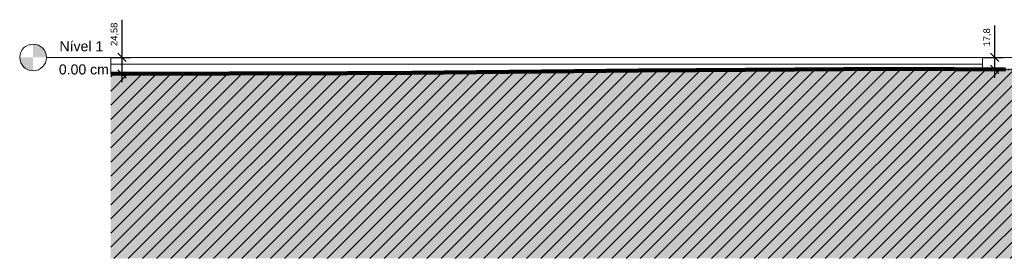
# Model space of a CAD drawing. Header units: centimetres. Extents: x -3672 to 20617, y -2803 to 410.
# Tile 7 of 10: x 10306 to 11774, y -300 to 56. Entities that reach past the tile are written whole.
import ezdxf

# ---------------------------------------------------------------- set-up
doc = ezdxf.new("R2010")
doc.units = ezdxf.units.CM
doc.linetypes.add('Centro _1_', pattern=[3.175, 0.635, -0.47625, 1.5875, -0.47625])
doc.linetypes.add('Traço', pattern=[0.635, 0.3175, -0.3175])
doc.layers.add('0 @ 50', color=7, linetype='Continuous')
for name, color, linetype, lineweight in [('A-FLOR-LEVL', 7, 'Continuous', 9), ('C-BLDG-PADS', 8, 'Continuous', 9), ('C-TOPO', 34, 'Continuous', 9)]:
    doc.layers.add(name, color=color, linetype=linetype, lineweight=lineweight)
doc.styles.add('Annotative', font='arial.ttf', dxfattribs={"height": 0.2})
doc.styles.add('Arial_2', font='arial.ttf', dxfattribs={"height": 15})
doc.dimstyles.new('MARCOS', dxfattribs={"dimscale": 0, "dimtxt": 0.2, "dimasz": 0.25, "dimexe": 0.25, "dimexo": 0, "dimgap": 0.1, "dimtad": 1, "dimtxsty": 'Annotative', "dimblk": 'OBLIQUE', "dimcen": 2.5, "dimdle": 0.25, "dimclrd": 4, "dimclre": 4, "dimclrt": 256, "dimadec": 0, "dimazin": 0, "dimtfac": 1, "dimtmove": 0, "dimatfit": 3, "dimldrblk": 'OBLIQUE', "dimfxl": 1, "dimfxlon": 1, "dimtfillclr": 7, "dimlwe": -1, "dimarcsym": 0})

# ---------------------------------------------------------------- blocks, each defined once
blk = doc.blocks.new('Nível - M_Cabeça do nível - Círculo-24867-Corte 4')
at = {"layer": 'A-FLOR-LEVL'}
h = blk.add_hatch(color=256, dxfattribs=at)
edge = h.paths.add_edge_path(flags=0)
edge.add_line((-115.8, 0), (-95.8, 0))
edge.add_arc((-115.8, 0), 20, 0, 90)
edge.add_line((-115.8, 20), (-115.8, 0))
h = blk.add_hatch(color=256, dxfattribs=at)
edge = h.paths.add_edge_path(flags=0)
edge.add_line((-115.8, -20), (-115.8, 0))
edge.add_line((-115.8, 0), (-135.8, 0))
edge.add_arc((-115.8, 0), 20, 180, 270)
blk.add_circle((-115.8, 0), 20, dxfattribs=at)
blk = doc.blocks.new('_Oblique')
at = {"color": 0, "linetype": 'ByBlock', "lineweight": -2}
blk.add_line((-0.5, -0.5), (0.5, 0.5), dxfattribs=at)
blk = doc.blocks.new('*D20')
at = {"color": 4, "lineweight": -2, "ltscale": 1000, "transparency": 16777216}
for p, q in [((10458.7, 0), (10458.7, 56.4)), ((10458.7, -37.1), (10458.7, 0))]:
    blk.add_line(p, q, dxfattribs=at)
at = {"color": 4, "ltscale": 1000, "transparency": 16777216}
for p, q in [((10441.9, 0), (10471.2, 0)), ((10441.9, -24.6), (10471.2, -24.6))]:
    blk.add_line(p, q, dxfattribs=at)
at = {"layer": 'Defpoints', "color": 0, "ltscale": 1000, "transparency": 16777216}
for p in [(10441.9, 0), (10458.7, 0), (10441.9, -24.6)]:
    blk.add_point(p, dxfattribs=at)
at = {"color": 4, "lineweight": -2, "ltscale": 1000, "transparency": 16777216, "xscale": 12.5, "yscale": 12.5, "zscale": 12.5}
for p, rotation in [((10458.7, 0), 90), ((10458.7, -24.6), 270)]:
    blk.add_blockref('_Oblique', p, dxfattribs=dict(at, rotation=rotation))
at = {"ltscale": 1000, "transparency": 16777216, "insert": (10447.7, 34.5), "char_height": 10, "attachment_point": 5, "rotation": 90, "style": 'Annotative'}
blk.add_mtext('24,58', dxfattribs=at)
blk = doc.blocks.new('*D21')
at = {"color": 4, "lineweight": -2, "ltscale": 1000, "transparency": 16777216}
for p, q in [((11760.1, 0), (11760.1, 47.6)), ((11760.1, -30.3), (11760.1, 0))]:
    blk.add_line(p, q, dxfattribs=at)
at = {"color": 4, "ltscale": 1000, "transparency": 16777216}
for p, q in [((11741.9, 0), (11772.6, 0)), ((11741.9, -17.8), (11772.6, -17.8))]:
    blk.add_line(p, q, dxfattribs=at)
at = {"layer": 'Defpoints', "color": 0, "ltscale": 1000, "transparency": 16777216}
for p in [(11741.9, 0), (11760.1, 0), (11741.9, -17.8)]:
    blk.add_point(p, dxfattribs=at)
at = {"color": 4, "lineweight": -2, "ltscale": 1000, "transparency": 16777216, "xscale": 12.5, "yscale": 12.5, "zscale": 12.5}
for p, rotation in [((11760.1, 0), 90), ((11760.1, -17.8), 270)]:
    blk.add_blockref('_Oblique', p, dxfattribs=dict(at, rotation=rotation))
at = {"ltscale": 1000, "transparency": 16777216, "insert": (11749.1, 30), "char_height": 10, "attachment_point": 5, "rotation": 90, "style": 'Annotative'}
blk.add_mtext('17,8', dxfattribs=at)

msp = doc.modelspace()

# ---------------------------------------------------------------- hatches: boundary and pattern name
at = {"layer": 'C-TOPO', "linetype": 'Traço', "lineweight": 18}
h = msp.add_hatch(dxfattribs=at)
h.set_pattern_fill('FP_7', color=174, style=0, pattern_type=2)
h.set_pattern_definition([(45, (11719.883, -151), (-10.6066, 10.6066), [])])
h.paths.add_polyline_path([(12366.668, -300), (13001.867, -300), (13001.867, -7), (12622.58, -3.207), (12366.668, -5.863), (11941.867, -18.759), (11608.095, -17.241), (11228.808, -19.517), (10890.611, -22.98), (10441.867, -24.583), (10441.867, -300), (11941.867, -300)], flags=0)
at = {"layer": 'C-TOPO', "lineweight": 18}
h = msp.add_hatch(dxfattribs=at)
h.set_pattern_fill('FP_8', color=256, style=0, pattern_type=2)
h.set_pattern_definition([(0, (11719.883, -151), (31.75, 31.75), [31.75, -31.75]), (0, (11719.883, -139.094), (31.75, 31.75), [31.75, -31.75]), (0, (11719.883, -127.188), (31.75, 31.75), [31.75, -31.75]), (90, (11723.852, -123.22), (-31.75, 31.75), [31.75, -31.75]), (90, (11735.758, -123.22), (-31.75, 31.75), [31.75, -31.75]), (90, (11747.664, -123.22), (-31.75, 31.75), [31.75, -31.75])])
h.paths.add_polyline_path([(11700.539, -300), (13001.867, -300), (13001.867, -7), (12622.58, -3.207), (12366.668, -5.863), (12165.479, -8.881), (11853.344, -18.356), (11608.095, -17.241), (11228.808, -19.517), (10890.611, -22.98), (10441.867, -24.583), (10441.867, -300), (11653.943, -300)], flags=0)

# ---------------------------------------------------------------- linework, layer by layer
at = {"layer": 'A-FLOR-LEVL', "linetype": 'Centro _1_'}
msp.add_line((10346.018, 0), (13009.794, 0), dxfattribs=at)
at = {"layer": 'C-BLDG-PADS', "lineweight": 18}
for p, q in [((10441.867, 0), (11741.867, 0)), ((10441.867, -10), (10441.867, 0)), ((11741.867, 0), (11741.867, -10)), ((11741.867, -10), (10441.867, -10))]:
    msp.add_line(p, q, dxfattribs=at)
at = {"layer": 'C-TOPO', "lineweight": 18}
for p, q in [((10441.867, -10.016), (10441.867, -24.583)), ((10441.867, -10.016), (10867.467, -10.016)), ((10441.867, -10.016), (11741.867, -10.016)), ((10867.467, -10.016), (11276.017, -10.016)), ((11276.017, -10.016), (11630.192, -10.016)), ((11630.192, -10.016), (11741.867, -10.016)), ((11741.867, -10.016), (11741.867, -17.799)), ((10794.179, -23.324), (10441.867, -24.583)), ((10794.179, -23.324), (10890.611, -22.98)), ((11228.808, -19.517), (10890.611, -22.98)), ((11228.808, -19.517), (11314.908, -19.001)), ((11608.095, -17.241), (11314.908, -19.001)), ((11700.539, -17.662), (11608.095, -17.241)), ((11608.095, -17.241), (11630.192, -17.292)), ((11630.192, -17.292), (11741.867, -17.799)), ((11630.192, -17.292), (11741.867, -17.799)), ((11700.539, -17.662), (11776.307, -18.006))]:
    msp.add_line(p, q, dxfattribs=at)
at = {"layer": 'C-TOPO', "color": 164, "linetype": 'Traço', "lineweight": 35}
for p, q in [((10890.611, -22.98), (10441.867, -24.583)), ((11228.808, -19.517), (10890.611, -22.98)), ((11608.095, -17.241), (11228.808, -19.517)), ((11941.867, -18.759), (11608.095, -17.241))]:
    msp.add_line(p, q, dxfattribs=at)
at = {"layer": 'C-TOPO', "color": 174, "linetype": 'Traço', "lineweight": 18}
for p, q in [((10890.611, -22.98), (10441.867, -24.583)), ((11228.808, -19.517), (10890.611, -22.98)), ((11228.808, -19.517), (11608.095, -17.241)), ((11608.095, -17.241), (11941.867, -18.759)), ((11634.267, -17.301), (11608.095, -17.241))]:
    msp.add_line(p, q, dxfattribs=at)
at = {"layer": 'C-TOPO', "lineweight": 100}
for p, q in [((10794.179, -23.324), (10441.867, -24.583)), ((10890.611, -22.98), (10794.179, -23.324)), ((11228.808, -19.517), (10890.611, -22.98)), ((11314.908, -19.001), (11228.808, -19.517)), ((11608.095, -17.241), (11314.908, -19.001)), ((11700.539, -17.662), (11608.095, -17.241)), ((11776.307, -18.006), (11700.539, -17.662))]:
    msp.add_line(p, q, dxfattribs=at)

# ---------------------------------------------------------------- block references
at = {"layer": 'A-FLOR-LEVL'}
msp.add_blockref('Nível - M_Cabeça do nível - Círculo-24867-Corte 4', (10441.867, 0), dxfattribs=at)

# ---------------------------------------------------------------- texts
at = {"layer": 'A-FLOR-LEVL', "char_height": 15, "attachment_point": 1, "style": 'Arial_2'}
for s, insert, width in [('Nível 1', (10365.381, 24.219), 80.56959), ('0.00 cm', (10364.442, -10.372), 92.59491)]:
    msp.add_mtext(s, dxfattribs=dict(at, insert=insert, width=width))

# ---------------------------------------------------------------- dimensions: what is measured, and where the dimension line sits
at = {"layer": '0 @ 50', "color": 7, "ltscale": 1000}
for base, p1, p2, picture, middle in [((10458.666, 0), (10441.867, -24.583), (10441.867, 0), '*D20', (10447.656, 34.468)), ((11760.072, 0), (11741.867, -17.799), (11741.867, 0), '*D21', (11749.063, 30.027))]:
    dim = msp.add_linear_dim(base=base, p1=p1, p2=p2, angle=90, dimstyle='MARCOS', override={"dimscale": 50, "dimtix": 0, "dimtofl": 1, "dimtmove": 0, "dimatfit": 3}, dxfattribs=at)
    dim.commit()
    dim.dimension.update_dxf_attribs({"geometry": picture, "text_midpoint": middle})

doc.saveas('drawing.dxf')
